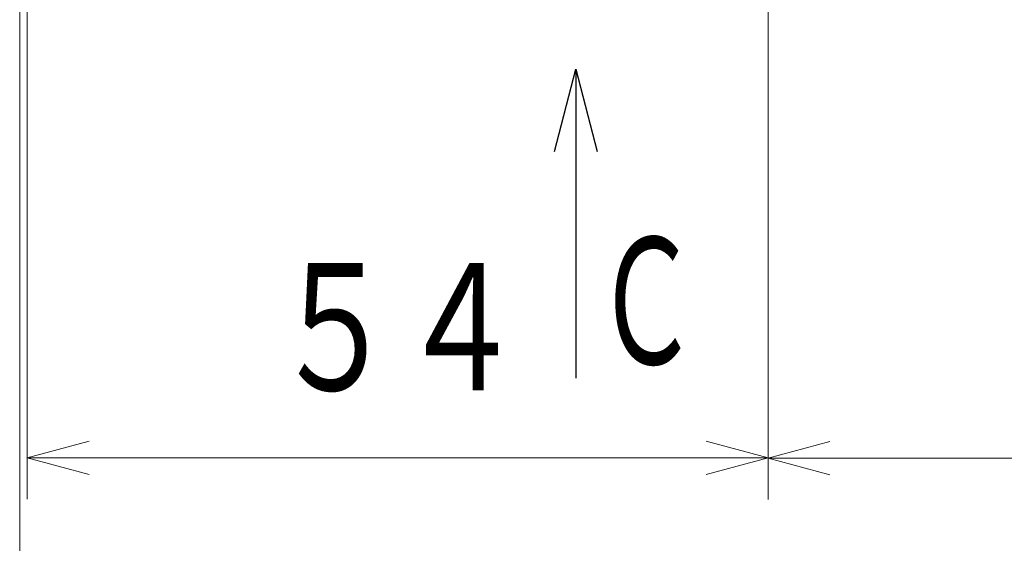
# Model space of a CAD drawing. Header units: millimetres. Extents: x 0 to 1300, y 0 to 891.
# Tile 75 of 127: x 338 to 409, y 381 to 419. Entities that reach past the tile are written whole.
import ezdxf

# ---------------------------------------------------------------- set-up
doc = ezdxf.new("R2010")
doc.units = ezdxf.units.MM
doc.header["$LTSCALE"] = 0.545669
doc.layers.add('NoLayerName_001', color=7, linetype='Continuous')
doc.styles.get("Standard").update_dxf_attribs({"font": 'txt', "bigfont": 'extfont2'})
doc.dimstyles.get("Standard").update_dxf_attribs({"dimtxt": 2.5, "dimasz": 2.5, "dimexe": 1, "dimexo": 1, "dimtad": 1, "dimdec": 3, "dimzin": 0, "dimdsep": 46, "dimtxsty": 'Standard', "dimcen": 2.5, "dimadec": 3, "dimazin": 0, "dimtfac": 0.75, "dimtdec": 3, "dimtmove": 0, "dimatfit": 3, "dimfxl": 1, "dimarcsym": 0})

# ---------------------------------------------------------------- blocks, each defined once
blk = doc.blocks.new('_OPEN30')
at = {"color": 0, "linetype": 'ByBlock', "lineweight": -2}
for p, q in [((-1, 0.267949), (0, 0)), ((0, 0), (-1, -0.267949)), ((0, 0), (-1, 0))]:
    blk.add_line(p, q, dxfattribs=at)
blk = doc.blocks.new('*D28')
at = {"layer": 'Defpoints', "color": 0}
for p in [(338.051, 432.522), (392.001, 431.779), (338.051, 387.489)]:
    blk.add_point(p, dxfattribs=at)
at = {"layer": 'NoLayerName_001', "color": 0, "linetype": 'Continuous', "lineweight": 13}
for p, q in [((338.051, 429.522), (338.051, 384.489)), ((392.001, 428.779), (392.001, 384.489)), ((387.501, 387.489), (342.551, 387.489))]:
    blk.add_line(p, q, dxfattribs=at)
at = {"layer": 'NoLayerName_001', "color": 0, "lineweight": 13, "xscale": 4.5, "yscale": 4.5, "zscale": 4.5, "rotation": 180}
blk.add_blockref('_OPEN30', (338.051, 387.489), dxfattribs=at)
at = {"layer": 'NoLayerName_001', "color": 0, "lineweight": 13, "xscale": 4.5, "yscale": 4.5, "zscale": 4.5}
blk.add_blockref('_OPEN30', (392.001, 387.489), dxfattribs=at)
at = {"layer": 'NoLayerName_001', "color": 0, "lineweight": 13, "insert": (365.026, 396.642), "char_height": 10.5, "attachment_point": 5}
blk.add_mtext('\\W0.8000;５４', dxfattribs=at)
blk = doc.blocks.new('*D29')
at = {"layer": 'Defpoints', "color": 0}
for p in [(510, 495), (392.001, 431.779), (392.001, 387.459)]:
    blk.add_point(p, dxfattribs=at)
at = {"layer": 'NoLayerName_001', "color": 0, "linetype": 'Continuous', "lineweight": 13}
for p, q in [((510, 492), (510, 384.459)), ((392.001, 428.779), (392.001, 384.459)), ((505.5, 387.459), (396.501, 387.459))]:
    blk.add_line(p, q, dxfattribs=at)
at = {"layer": 'NoLayerName_001', "color": 0, "lineweight": 13, "xscale": 4.5, "yscale": 4.5, "zscale": 4.5, "rotation": 180}
blk.add_blockref('_OPEN30', (392.001, 387.459), dxfattribs=at)
at = {"layer": 'NoLayerName_001', "color": 0, "lineweight": 13, "xscale": 4.5, "yscale": 4.5, "zscale": 4.5}
blk.add_blockref('_OPEN30', (510, 387.459), dxfattribs=at)
at = {"layer": 'NoLayerName_001', "color": 0, "lineweight": 13, "insert": (451, 396.681), "char_height": 10.5, "attachment_point": 5}
blk.add_mtext('\\W0.8000;１１８', dxfattribs=at)
blk = doc.blocks.new('*D30')
at = {"layer": 'Defpoints', "color": 0}
for p in [(337.5, 522.5), (510, 495), (337.5, 368.708)]:
    blk.add_point(p, dxfattribs=at)
at = {"layer": 'NoLayerName_001', "color": 0, "linetype": 'Continuous', "lineweight": 13}
for p, q in [((337.5, 519.5), (337.5, 365.708)), ((510, 492), (510, 365.708)), ((505.5, 368.708), (342, 368.708))]:
    blk.add_line(p, q, dxfattribs=at)
at = {"layer": 'NoLayerName_001', "color": 0, "lineweight": 13, "xscale": 4.5, "yscale": 4.5, "zscale": 4.5, "rotation": 180}
blk.add_blockref('_OPEN30', (337.5, 368.708), dxfattribs=at)
at = {"layer": 'NoLayerName_001', "color": 0, "lineweight": 13, "xscale": 4.5, "yscale": 4.5, "zscale": 4.5}
blk.add_blockref('_OPEN30', (510, 368.708), dxfattribs=at)
at = {"layer": 'NoLayerName_001', "color": 0, "lineweight": 13, "insert": (423.75, 378.003), "char_height": 10.5, "attachment_point": 5}
blk.add_mtext('\\W0.8000;１７３', dxfattribs=at)

msp = doc.modelspace()

# ---------------------------------------------------------------- texts
at = {"layer": 'NoLayerName_001', "color": 3, "lineweight": 13, "insert": (387, 393.296), "char_height": 10.5, "attachment_point": 9}
msp.add_mtext('\\A1;\\W0.6667;Ｃ', dxfattribs=at)

# ---------------------------------------------------------------- dimensions: what is measured, and where the dimension line sits
at = {"layer": 'NoLayerName_001', "color": 3, "linetype": 'Continuous', "lineweight": 13}
for base, p1, p2, text, picture, middle in [((337.5, 368.7081), (510, 495), (337.5, 522.5), '\\W0.8000;１７３', '*D30', (423.75, 368.7081)), ((392.0005, 387.4594), (510, 495), (392.0005, 431.7794), '\\W0.8000;１１８', '*D29', (451.0003, 387.4594)), ((338.0505, 387.4894), (392.0005, 431.7794), (338.0505, 432.522), '\\W0.8000;５４', '*D28', (365.0255, 387.4894))]:
    dim = msp.add_linear_dim(base=base, p1=p1, p2=p2, angle=180, text=text, dimstyle='Standard', override={"dimtxt": 10.5, "dimasz": 4.5, "dimexe": 3, "dimexo": 3, "dimgap": 3, "dimzin": 8, "dimblk": 'OPEN30', "dimclrd": 0, "dimclre": 0, "dimclrt": 0, "dimtp": 0, "dimtm": 0, "dimlwd": 13, "dimlwe": 13}, dxfattribs=at)
    dim.commit()
    dim.dimension.update_dxf_attribs({"geometry": picture, "text_midpoint": middle, "dimtype": 160})

# ---------------------------------------------------------------- leaders
msp.add_leader([(378, 415.796), (378, 393.296)], dimstyle='Standard', override={"dimasz": 6, "dimldrblk": 'OPEN30'}, dxfattribs=at)

doc.saveas('drawing.dxf')
